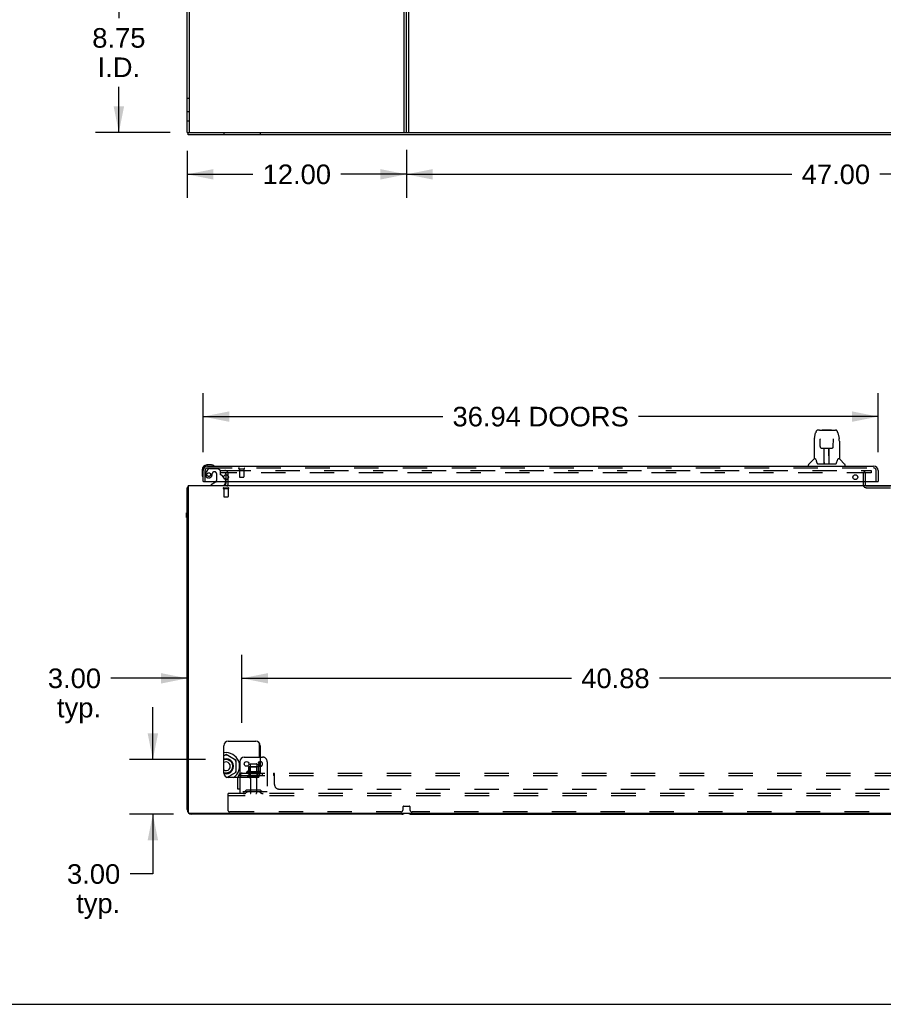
# Model space of a CAD drawing. Header units: inches. Extents: x 0 to 243, y 0 to 157.
# Tile 2 of 28: x 68 to 115, y 0 to 54. Entities that reach past the tile are written whole.
import ezdxf

# ---------------------------------------------------------------- set-up
doc = ezdxf.new("R2010")
doc.units = ezdxf.units.IN
doc.header["$LTSCALE"] = 13.357143
doc.header["$MEASUREMENT"] = 0
doc.linetypes.add('HIDDEN', pattern=[0.2, 0.1, -0.1])
doc.layers.get('0').update_dxf_attribs({"linetype": 'CONTINUOUS'})
for name, color, linetype in [('DEFAULT_2', 8, 'HIDDEN'), ('DIMENSIONS', 7, 'CONTINUOUS'), ('DOOR_3_ASSEMBLY', 7, 'CONTINUOUS'), ('SUBPANELS', 7, 'CONTINUOUS')]:
    doc.layers.add(name, color=color, linetype=linetype)
doc.styles.get("Standard").update_dxf_attribs({"font": 'arial.ttf'})
doc.dimstyles.new('DIMSTYLE_1', dxfattribs={"dimtxt": 1.071429, "dimasz": 1.428571, "dimexe": 0.09, "dimexo": 0.07, "dimgap": 0.0375, "dimtad": 0, "dimtih": 1, "dimtoh": 1, "dimzin": 4, "dimdsep": 46, "dimtxsty": 'Standard', "dimblk": '_FILLED', "dimblk1": '_FILLED', "dimblk2": '_FILLED', "dimcen": 0.09, "dimazin": 1, "dimtfac": 1, "dimtdec": 3, "dimtofl": 0, "dimtmove": 0, "dimatfit": 3, "dimldrblk": '_FILLED', "dimfxl": 0, "dimtolj": 1, "dimtzin": 4, "dimarcsym": 0})

# ---------------------------------------------------------------- blocks, each defined once
blk = doc.blocks.new('_FILLED')
at = {"color": 0, "linetype": 'ByBlock'}
blk.add_solid([(0, 0), (-1, 0.2), (-1, -0.2)], dxfattribs=at)
blk = doc.blocks.new('*D3')
at = {"layer": 'DIMENSIONS', "color": 2, "linetype": 'Continuous'}
for p, q in [((89.166, 46.785), (89.166, 44.151)), ((136.166, 46.788), (136.166, 44.151)), ((89.166, 45.437), (110.258, 45.437)), ((136.166, 45.437), (115.073, 45.437))]:
    blk.add_line(p, q, dxfattribs=at)
at = {"layer": 'DIMENSIONS', "color": 2, "linetype": 'Continuous', "xscale": 1.4285714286, "yscale": 1.4285714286, "zscale": 1.4285714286, "rotation": 180}
blk.add_blockref('_FILLED', (89.166, 45.437), dxfattribs=at)
at = {"layer": 'DIMENSIONS', "color": 2, "linetype": 'Continuous', "xscale": 1.4285714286, "yscale": 1.4285714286, "zscale": 1.4285714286}
blk.add_blockref('_FILLED', (136.166, 45.437), dxfattribs=at)
at = {"layer": 'DIMENSIONS', "color": 2, "linetype": 'Continuous', "insert": (112.666, 45.973), "char_height": 1.0714, "width": 3.74403, "attachment_point": 2, "line_spacing_factor": 0.9}
blk.add_mtext('47.00', dxfattribs=at)
blk = doc.blocks.new('*D6')
at = {"layer": 'DIMENSIONS', "color": 2, "linetype": 'Continuous'}
for p, q in [((79.957, 56.475), (72.141, 56.475)), ((73.427, 56.475), (73.427, 53.977)), ((73.427, 47.725), (73.427, 50.227)), ((76.228, 47.725), (72.141, 47.725))]:
    blk.add_line(p, q, dxfattribs=at)
at = {"layer": 'DIMENSIONS', "color": 2, "linetype": 'Continuous', "xscale": 1.4285714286, "yscale": 1.4285714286, "zscale": 1.4285714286}
for p, rotation in [((73.427, 56.475), 90), ((73.427, 47.725), 270)]:
    blk.add_blockref('_FILLED', p, dxfattribs=dict(at, rotation=rotation))
at = {"layer": 'DIMENSIONS', "color": 2, "linetype": 'Continuous', "insert": (73.427, 53.441), "char_height": 1.0714, "width": 2.91158, "attachment_point": 2, "line_spacing_factor": 0.9}
blk.add_mtext('8.75\\PI.D.', dxfattribs=at)
blk = doc.blocks.new('*D10')
at = {"layer": 'DIMENSIONS', "color": 2, "linetype": 'Continuous'}
for p, q in [((78.041, 30.219), (78.041, 33.46)), ((114.978, 30.219), (114.978, 33.46)), ((78.041, 32.174), (91.154, 32.174)), ((114.978, 32.174), (101.865, 32.174))]:
    blk.add_line(p, q, dxfattribs=at)
at = {"layer": 'DIMENSIONS', "color": 2, "linetype": 'Continuous', "xscale": 1.4285714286, "yscale": 1.4285714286, "zscale": 1.4285714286, "rotation": 180}
blk.add_blockref('_FILLED', (78.041, 32.174), dxfattribs=at)
at = {"layer": 'DIMENSIONS', "color": 2, "linetype": 'Continuous', "xscale": 1.4285714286, "yscale": 1.4285714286, "zscale": 1.4285714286}
blk.add_blockref('_FILLED', (114.978, 32.174), dxfattribs=at)
at = {"layer": 'DIMENSIONS', "color": 2, "linetype": 'Continuous', "insert": (96.51, 32.71), "char_height": 1.07143, "width": 9.63887, "attachment_point": 2, "line_spacing_factor": 0.9}
blk.add_mtext('36.94 DOORS', dxfattribs=at)
blk = doc.blocks.new('*D20')
at = {"layer": 'DIMENSIONS', "color": 2, "linetype": 'Continuous'}
for p, q in [((80.166, 15.408), (80.166, 19.132)), ((77.166, 17.846), (72.99, 17.846)), ((80.166, 17.846), (83.023, 17.846))]:
    blk.add_line(p, q, dxfattribs=at)
at = {"layer": 'DIMENSIONS', "color": 2, "linetype": 'Continuous', "xscale": 1.4285714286, "yscale": 1.4285714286, "zscale": 1.4285714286}
blk.add_blockref('_FILLED', (77.166, 17.846), dxfattribs=at)
at = {"layer": 'DIMENSIONS', "color": 2, "linetype": 'Continuous', "xscale": 1.4285714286, "yscale": 1.4285714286, "zscale": 1.4285714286, "rotation": 180}
blk.add_blockref('_FILLED', (80.166, 17.846), dxfattribs=at)
at = {"layer": 'DIMENSIONS', "color": 2, "linetype": 'Continuous', "insert": (72.454, 18.382), "char_height": 1.0714, "width": 2.91158, "attachment_point": 3, "line_spacing_factor": 0.9}
blk.add_mtext('3.00\\Ptyp.', dxfattribs=at)
blk = doc.blocks.new('*D21')
at = {"layer": 'DIMENSIONS', "color": 2, "linetype": 'Continuous'}
for p, q in [((80.166, 15.408), (80.166, 19.132)), ((121.041, 15.408), (121.041, 19.132)), ((80.166, 17.846), (98.196, 17.846)), ((121.041, 17.846), (103.011, 17.846))]:
    blk.add_line(p, q, dxfattribs=at)
at = {"layer": 'DIMENSIONS', "color": 2, "linetype": 'Continuous', "xscale": 1.4285714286, "yscale": 1.4285714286, "zscale": 1.4285714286, "rotation": 180}
blk.add_blockref('_FILLED', (80.166, 17.846), dxfattribs=at)
at = {"layer": 'DIMENSIONS', "color": 2, "linetype": 'Continuous', "xscale": 1.4285714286, "yscale": 1.4285714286, "zscale": 1.4285714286}
blk.add_blockref('_FILLED', (121.041, 17.846), dxfattribs=at)
at = {"layer": 'DIMENSIONS', "color": 2, "linetype": 'Continuous', "insert": (100.603, 18.382), "char_height": 1.0714, "width": 3.74403, "attachment_point": 2, "line_spacing_factor": 0.9}
blk.add_mtext('40.88', dxfattribs=at)
blk = doc.blocks.new('*D24')
at = {"layer": 'DIMENSIONS', "color": 2, "linetype": 'Continuous'}
for p, q in [((75.289, 13.408), (75.289, 16.265)), ((78.166, 13.408), (74.003, 13.408)), ((76.416, 10.408), (74.003, 10.408)), ((75.289, 10.408), (75.289, 7.134)), ((75.289, 7.134), (74.039, 7.134))]:
    blk.add_line(p, q, dxfattribs=at)
at = {"layer": 'DIMENSIONS', "color": 2, "linetype": 'Continuous', "xscale": 1.4285714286, "yscale": 1.4285714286, "zscale": 1.4285714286}
for p, rotation in [((75.289, 13.408), 270), ((75.289, 10.408), 90)]:
    blk.add_blockref('_FILLED', p, dxfattribs=dict(at, rotation=rotation))
at = {"layer": 'DIMENSIONS', "color": 2, "linetype": 'Continuous', "insert": (73.503, 7.669), "char_height": 1.0714, "width": 2.91158, "attachment_point": 3, "line_spacing_factor": 0.9}
blk.add_mtext('3.00\\Ptyp.', dxfattribs=at)
blk = doc.blocks.new('*D25')
at = {"layer": 'DIMENSIONS', "color": 2, "linetype": 'Continuous'}
for p, q in [((77.166, 46.725), (77.166, 44.151)), ((89.166, 46.785), (89.166, 44.151)), ((77.166, 45.437), (80.758, 45.437)), ((89.166, 45.437), (85.573, 45.437))]:
    blk.add_line(p, q, dxfattribs=at)
at = {"layer": 'DIMENSIONS', "color": 2, "linetype": 'Continuous', "xscale": 1.4285714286, "yscale": 1.4285714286, "zscale": 1.4285714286, "rotation": 180}
blk.add_blockref('_FILLED', (77.166, 45.437), dxfattribs=at)
at = {"layer": 'DIMENSIONS', "color": 2, "linetype": 'Continuous', "xscale": 1.4285714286, "yscale": 1.4285714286, "zscale": 1.4285714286}
blk.add_blockref('_FILLED', (89.166, 45.437), dxfattribs=at)
at = {"layer": 'DIMENSIONS', "color": 2, "linetype": 'Continuous', "insert": (83.166, 45.973), "char_height": 1.0714, "width": 3.74403, "attachment_point": 2, "line_spacing_factor": 0.9}
blk.add_mtext('12.00', dxfattribs=at)

msp = doc.modelspace()

# ---------------------------------------------------------------- linework, layer by layer
at = {"color": 7, "linetype": 'Continuous'}
for p, q in [((77.166, 47.725), (77.166, 131.475)), ((77.291, 47.725), (77.291, 131.475)), ((89.041, 47.725), (89.041, 55.35)), ((89.166, 47.725), (89.166, 55.35)), ((77.166, 49.6), (77.291, 49.6)), ((77.166, 47.725), (195.166, 47.725)), ((77.228, 47.6), (77.228, 47.725)), ((195.103, 47.6), (77.228, 47.6)), ((79.291, 28.729), (79.291, 28.995)), ((79.291, 28.533), (79.291, 28.612)), ((77.166, 10.658), (77.166, 28.283)), ((77.166, 28.283), (77.228, 28.283)), ((77.228, 28.408), (77.228, 10.533)), ((77.228, 28.408), (195.103, 28.408)), ((77.135, 26.647), (77.135, 26.908)), ((77.166, 26.908), (77.135, 26.908)), ((77.166, 26.896), (77.135, 26.896)), ((77.166, 26.765), (77.135, 26.765)), ((77.166, 26.647), (77.135, 26.647)), ((79.166, 12.658), (79.166, 14.158)), ((79.416, 14.408), (80.916, 14.408)), ((81.104, 14.322), (81.104, 13.533)), ((81.166, 14.158), (81.166, 12.658)), ((79.291, 13.668), (79.166, 13.596)), ((79.291, 13.618), (79.291, 13.668)), ((79.841, 13.35), (79.291, 13.668)), ((80.291, 13.533), (81.166, 13.533)), ((79.798, 13.325), (79.841, 13.35)), ((79.841, 12.715), (79.841, 13.35)), ((80.041, 13.283), (80.041, 12.408)), ((81.104, 13.269), (81.104, 13.046)), ((79.291, 12.447), (79.291, 12.441)), ((79.334, 12.422), (79.841, 12.715)), ((80.916, 12.408), (79.416, 12.408)), ((79.798, 12.74), (79.841, 12.715)), ((77.291, 10.47), (194.978, 10.47)), ((88.916, 10.408), (77.416, 10.408)), ((89.416, 10.408), (135.916, 10.408)), ((0, 0), (242.857, 0))]:
    msp.add_line(p, q, dxfattribs=at)
at = {"color": 3, "linetype": 'Continuous'}
msp.add_line((89.291, 47.725), (89.291, 55.35), dxfattribs=at)
at = {"color": 7, "linetype": 'Continuous'}
for points in [[(77.19, 28.302), (77.186, 28.301), (77.183, 28.299), (77.18, 28.298), (77.177, 28.297), (77.175, 28.295), (77.173, 28.294), (77.171, 28.292), (77.169, 28.291), (77.168, 28.289), (77.167, 28.288), (77.166, 28.286), (77.166, 28.284), (77.166, 28.283)], [(77.226, 28.321), (77.224, 28.319), (77.222, 28.317), (77.219, 28.315), (77.216, 28.313), (77.212, 28.311), (77.209, 28.309), (77.205, 28.308), (77.201, 28.306), (77.197, 28.305), (77.19, 28.302)]]:
    msp.add_lwpolyline(points, dxfattribs=at)
msp.add_circle((80.416, 13.158), 0.128, dxfattribs=at)
for centre, radius, start, end in [((79.166, 28.533), 0.125, 270, 360), ((79.416, 14.158), 0.25, 90, 180), ((80.916, 14.158), 0.25, 0, 90), ((79.291, 13.033), 0.744, 302.7714, 99.6803), ((79.291, 13.033), 0.557, 51.1677, 68.8323), ((80.291, 13.283), 0.25, 90, 180), ((79.291, 13.033), 0.413, 252.4531, 107.6446), ((79.291, 13.033), 0.366, 250.0095, 109.9905), ((79.291, 13.033), 0.365, 249.9714, 110.0286), ((79.291, 13.033), 0.235, 237.8639, 122.1361), ((79.648, 13.148), 0.01, 201.8663, 220.5231), ((79.291, 13.033), 0.557, 351.1677, 8.8323), ((81.166, 13.158), 0.128, 90, 270), ((79.416, 12.658), 0.25, 180, 270), ((79.291, 13.033), 0.557, 291.1677, 308.8323), ((79.648, 12.918), 0.01, 139.4446, 162.1415), ((80.916, 12.658), 0.25, 270, 360), ((77.416, 10.658), 0.25, 180, 270), ((77.291, 10.533), 0.0625, 180, 270), ((88.916, 10.658), 0.25, 270, 311.404), ((89.416, 10.658), 0.25, 228.596, 270)]:
    msp.add_arc(centre, radius, start, end, dxfattribs=at)
at = {"layer": 'DEFAULT_2', "color": 8, "linetype": 'HIDDEN'}
for p, q in [((77.291, 48.85), (77.166, 48.85)), ((77.291, 48.35), (77.166, 48.35)), ((79.166, 47.725), (79.166, 47.6)), ((81.166, 47.725), (81.166, 47.6)), ((78.978, 29.22), (78.978, 29.095)), ((78.978, 29.22), (79.295, 29.22)), ((79.322, 29.22), (114.603, 29.22)), ((114.603, 29.22), (114.603, 29.095)), ((79.295, 29.095), (78.978, 29.095)), ((79.291, 28.995), (79.291, 29.033)), ((79.291, 28.612), (79.291, 28.729)), ((114.603, 29.095), (79.322, 29.095)), ((79.416, 28.533), (79.416, 29.033)), ((114.166, 29.045), (114.166, 28.437)), ((114.27, 29.045), (114.27, 28.437)), ((79.149, 28.283), (79.433, 28.283)), ((79.149, 28.24), (79.433, 28.24)), ((79.167, 28.24), (79.167, 27.793)), ((79.415, 28.24), (79.415, 27.793)), ((114.32, 28.387), (117.512, 28.387)), ((114.32, 28.283), (117.512, 28.283)), ((79.177, 27.783), (79.405, 27.783)), ((81.166, 13.533), (81.291, 13.533)), ((80.513, 12.983), (80.513, 12.755)), ((81.046, 12.994), (80.535, 12.994)), ((80.607, 12.974), (80.587, 12.994)), ((80.607, 12.678), (80.607, 12.974)), ((80.974, 12.974), (80.607, 12.974)), ((80.608, 13.128), (80.608, 12.533)), ((80.638, 13.158), (80.944, 13.158)), ((80.974, 13.128), (80.974, 12.533)), ((80.974, 12.974), (80.994, 12.994)), ((80.974, 12.678), (80.974, 12.974)), ((81.068, 12.983), (81.068, 12.755)), ((81.541, 13.283), (81.541, 11.533)), ((80.041, 12.408), (80.041, 11.533)), ((81.147, 12.728), (80.435, 12.728)), ((81.125, 12.658), (80.457, 12.658)), ((81.055, 12.533), (80.526, 12.533)), ((81.055, 12.427), (80.526, 12.427)), ((80.607, 12.678), (80.587, 12.658)), ((80.974, 12.678), (80.607, 12.678)), ((80.974, 12.678), (80.994, 12.658)), ((80.625, 12.364), (80.625, 11.563)), ((80.957, 12.364), (80.957, 11.563)), ((79.416, 11.408), (79.416, 11.533)), ((192.541, 11.533), (79.416, 11.533)), ((79.416, 10.595), (79.416, 11.408)), ((192.541, 11.408), (79.416, 11.408)), ((81.541, 11.637), (80.041, 11.637)), ((80.384, 11.705), (80.316, 11.656)), ((80.444, 11.621), (80.376, 11.572)), ((81.131, 11.727), (80.45, 11.727)), ((81.131, 11.623), (80.45, 11.623)), ((80.616, 11.727), (80.616, 11.623)), ((80.966, 11.727), (80.966, 11.623)), ((81.137, 11.621), (81.205, 11.572)), ((81.198, 11.705), (81.266, 11.656)), ((88.978, 10.658), (88.978, 10.825)), ((88.998, 10.845), (89.333, 10.845)), ((89.353, 10.825), (89.353, 10.658)), ((88.853, 10.533), (79.478, 10.533)), ((135.853, 10.533), (89.478, 10.533))]:
    msp.add_line(p, q, dxfattribs=at)
for centre, radius, start, end in [((79.228, 29.033), 0.188, 0, 90), ((114.32, 29.045), 0.154, 90, 180), ((79.228, 29.033), 0.0625, 0, 90), ((114.32, 29.045), 0.05, 90, 180), ((79.149, 28.261), 0.0215, 90, 270), ((79.166, 28.533), 0.25, 310.7609, 360), ((79.433, 28.261), 0.0215, 270, 90), ((114.32, 28.437), 0.154, 180, 270), ((114.32, 28.437), 0.05, 180, 270), ((79.177, 27.793), 0.01, 180, 270), ((79.405, 27.793), 0.01, 270, 360), ((81.291, 13.283), 0.25, 0, 90), ((80.523, 12.983), 0.01, 95.1938, 180), ((80.535, 12.852), 0.141, 90, 95.2081), ((80.638, 13.128), 0.03, 90, 180), ((80.944, 13.128), 0.03, 0, 90), ((81.046, 12.852), 0.141, 84.7919, 90), ((81.058, 12.983), 0.01, 0, 84.8062), ((81.166, 13.158), 0.128, 270, 90), ((80.457, 12.696), 0.0384, 124.4497, 270), ((80.791, 12.127), 0.698, 113.9679, 120.6631), ((80.526, 12.48), 0.053, 90, 270), ((80.503, 12.774), 0.01, 293.9679, 360), ((80.562, 12.364), 0.0625, 0, 90), ((81.019, 12.364), 0.0625, 90, 180), ((81.055, 12.48), 0.053, 270, 90), ((81.078, 12.774), 0.01, 180, 246.0321), ((80.791, 12.127), 0.698, 59.3369, 66.0321), ((81.125, 12.696), 0.0384, 270, 55.5503), ((80.255, 11.741), 0.104, 270, 305.7539), ((80.255, 11.741), 0.208, 270, 305.7539), ((80.45, 11.613), 0.114, 90, 125.7539), ((80.45, 11.613), 0.01, 90, 125.7539), ((80.655, 11.563), 0.03, 180, 270), ((80.927, 11.563), 0.03, 270, 360), ((81.131, 11.613), 0.114, 54.2461, 90), ((81.131, 11.613), 0.01, 54.2461, 90), ((81.327, 11.741), 0.208, 234.2461, 270), ((81.327, 11.741), 0.104, 234.2461, 270), ((88.998, 10.825), 0.02, 90, 180), ((89.333, 10.825), 0.02, 0, 90), ((79.478, 10.595), 0.0625, 180, 270), ((88.853, 10.658), 0.125, 270, 360), ((89.478, 10.658), 0.125, 180, 270)]:
    msp.add_arc(centre, radius, start, end, dxfattribs=at)
at = {"layer": 'DOOR_3_ASSEMBLY', "color": 7, "linetype": 'Continuous'}
for p, q in [((111.492, 30.974), (111.557, 31.28)), ((111.761, 31.434), (111.681, 31.434)), ((111.763, 31.434), (112.569, 31.434)), ((111.768, 31.434), (111.766, 31.434)), ((111.928, 31.454), (111.908, 31.434)), ((111.928, 31.454), (112.404, 31.454)), ((112.404, 31.454), (112.424, 31.434)), ((112.57, 31.434), (112.651, 31.434)), ((112.775, 31.28), (112.84, 30.974)), ((111.477, 30.831), (111.477, 29.859)), ((111.799, 30.922), (111.78, 30.922)), ((111.798, 30.958), (111.799, 30.955)), ((111.799, 30.955), (111.799, 30.951)), ((111.799, 30.951), (111.799, 30.943)), ((111.799, 30.943), (111.799, 30.932)), ((111.806, 30.528), (111.799, 30.932)), ((112.525, 30.528), (112.533, 30.94)), ((112.552, 30.922), (112.532, 30.922)), ((112.533, 30.948), (112.533, 30.953)), ((112.533, 30.94), (112.533, 30.948)), ((112.855, 30.831), (112.855, 29.859)), ((111.887, 30.45), (112.007, 30.45)), ((112.017, 29.604), (112.031, 30.451)), ((112.024, 30.035), (112.024, 30.45)), ((112.027, 30.225), (112.024, 30.225)), ((112.027, 30.214), (112.024, 30.214)), ((112.043, 30.451), (112.289, 30.451)), ((112.292, 29.584), (112.277, 30.451)), ((112.307, 30.225), (112.281, 30.225)), ((112.307, 30.214), (112.281, 30.214)), ((112.307, 29.584), (112.307, 30.45)), ((112.325, 30.45), (112.445, 30.45)), ((111.471, 29.854), (111.173, 29.556)), ((111.55, 29.859), (111.477, 29.859)), ((112.017, 29.656), (112.017, 29.63)), ((112.285, 29.985), (112.307, 29.985)), ((112.307, 29.981), (112.285, 29.981)), ((112.291, 29.63), (112.291, 29.656)), ((112.855, 29.859), (112.782, 29.859)), ((112.861, 29.854), (113.158, 29.556)), ((77.981, 29.263), (77.981, 29.006)), ((78.5, 29.526), (78.244, 29.526)), ((78.287, 29.466), (78.244, 29.466)), ((78.538, 29.523), (78.5, 29.526)), ((78.636, 29.479), (78.629, 29.481)), ((111.162, 29.466), (111.162, 29.528)), ((111.645, 29.607), (111.65, 29.6)), ((111.68, 29.584), (112.652, 29.584)), ((112.024, 29.584), (112.024, 29.588)), ((113.17, 29.466), (113.17, 29.528)), ((77.981, 29.006), (77.984, 28.968)), ((78.026, 28.877), (78.027, 28.871)), ((78.061, 28.612), (78.041, 28.612)), ((78.721, 28.585), (78.483, 28.447)), ((79.16, 28.839), (79.24, 28.758)), ((79.27, 28.612), (79.27, 28.565)), ((114.958, 28.612), (114.978, 28.612)), ((78.483, 28.408), (78.483, 28.447))]:
    msp.add_line(p, q, dxfattribs=at)
at = {"layer": 'DOOR_3_ASSEMBLY', "color": 3, "linetype": 'Continuous'}
for p, q in [((78.041, 28.612), (78.041, 29.219)), ((78.287, 29.466), (114.732, 29.466)), ((114.978, 29.219), (114.978, 28.612)), ((78.061, 28.612), (114.958, 28.612))]:
    msp.add_line(p, q, dxfattribs=at)
at = {"layer": 'DOOR_3_ASSEMBLY', "color": 8, "linetype": 'HIDDEN'}
for p, q in [((78.145, 28.612), (78.145, 29.219)), ((78.321, 29.307), (78.219, 29.163)), ((78.287, 29.362), (114.732, 29.362)), ((78.385, 29.341), (78.837, 29.341)), ((78.673, 29.149), (78.64, 29.149)), ((78.963, 29.215), (78.837, 29.341)), ((78.963, 29.215), (78.963, 29.036)), ((80.003, 29.319), (80.287, 29.319)), ((80.021, 29.319), (80.021, 28.872)), ((80.269, 29.319), (80.269, 28.872)), ((114.874, 28.612), (114.874, 29.219)), ((78.771, 29.051), (78.771, 28.671)), ((79.021, 28.977), (79.16, 28.839)), ((79.27, 28.687), (79.27, 28.612)), ((80.031, 28.862), (80.259, 28.862))]:
    msp.add_line(p, q, dxfattribs=at)
at = {"layer": 'DOOR_3_ASSEMBLY', "color": 7, "linetype": 'Continuous'}
for points in [[(111.681, 31.434), (111.677, 31.434), (111.662, 31.432), (111.647, 31.427), (111.633, 31.421), (111.621, 31.412), (111.61, 31.402), (111.6, 31.391), (111.592, 31.379), (111.585, 31.365), (111.578, 31.35), (111.572, 31.334), (111.566, 31.315), (111.56, 31.294), (111.557, 31.28)], [(112.751, 31.357), (112.745, 31.369), (112.738, 31.381), (112.731, 31.391), (112.723, 31.401), (112.713, 31.41), (112.703, 31.418), (112.691, 31.425), (112.678, 31.43), (112.665, 31.433), (112.651, 31.434)], [(112.775, 31.28), (112.772, 31.292), (112.767, 31.311), (112.762, 31.328), (112.757, 31.343), (112.751, 31.357)], [(111.492, 30.974), (111.486, 30.942), (111.48, 30.9), (111.477, 30.858), (111.477, 30.831)], [(111.798, 30.963), (111.798, 30.963), (111.798, 30.963), (111.798, 30.963), (111.798, 30.962), (111.798, 30.961), (111.798, 30.96), (111.798, 30.958)], [(112.533, 30.953), (112.533, 30.957), (112.533, 30.958), (112.533, 30.96), (112.533, 30.961), (112.533, 30.962), (112.533, 30.963), (112.533, 30.963)], [(112.855, 30.831), (112.854, 30.858), (112.851, 30.901), (112.845, 30.943), (112.84, 30.974)], [(111.806, 30.528), (111.807, 30.516), (111.811, 30.503), (111.816, 30.491), (111.823, 30.48), (111.832, 30.47), (111.843, 30.462), (111.854, 30.456), (111.866, 30.452), (111.878, 30.45), (111.885, 30.45)], [(112.007, 30.45), (112.01, 30.45), (112.019, 30.45), (112.028, 30.451), (112.036, 30.451), (112.043, 30.451)], [(112.289, 30.451), (112.297, 30.451), (112.306, 30.45), (112.314, 30.45), (112.323, 30.45), (112.325, 30.45)], [(112.446, 30.45), (112.455, 30.45), (112.467, 30.453), (112.479, 30.457), (112.49, 30.463), (112.5, 30.471), (112.509, 30.481), (112.516, 30.492), (112.521, 30.504), (112.524, 30.517), (112.525, 30.528)], [(111.546, 29.859), (111.552, 29.85), (111.566, 29.822), (111.581, 29.786), (111.596, 29.744), (111.613, 29.695), (111.627, 29.647)], [(111.627, 29.647), (111.63, 29.639), (111.635, 29.627), (111.639, 29.616), (111.645, 29.607)], [(112.687, 29.607), (112.692, 29.616), (112.697, 29.626), (112.702, 29.639), (112.704, 29.647)], [(112.704, 29.647), (112.718, 29.693), (112.735, 29.741), (112.75, 29.784), (112.765, 29.82), (112.779, 29.849), (112.785, 29.859)], [(111.65, 29.6), (111.656, 29.594), (111.663, 29.589), (111.67, 29.585), (111.678, 29.584), (111.68, 29.584)], [(112.652, 29.584), (112.653, 29.584), (112.661, 29.585), (112.668, 29.588), (112.675, 29.593)], [(112.675, 29.593), (112.681, 29.599), (112.687, 29.607)]]:
    msp.add_lwpolyline(points, dxfattribs=at)
at = {"layer": 'DOOR_3_ASSEMBLY', "color": 8, "linetype": 'HIDDEN'}
msp.add_circle((78.345, 28.999), 0.101, dxfattribs=at)
at = {"layer": 'DOOR_3_ASSEMBLY', "color": 3, "linetype": 'Continuous'}
for centre in [(79.291, 28.862), (113.728, 28.862)]:
    msp.add_circle(centre, 0.133, dxfattribs=at)
at = {"layer": 'DOOR_3_ASSEMBLY', "color": 7, "linetype": 'Continuous'}
for centre, radius, start, end in [((111.485, 29.84), 0.0197, 90, 135), ((112.847, 29.84), 0.0197, 45, 90), ((78.244, 29.263), 0.263, 90, 180), ((78.244, 29.263), 0.203, 90, 180), ((78.5, 29.276), 0.25, 59.1101, 90), ((78.621, 29.481), 0.015, 270, 353.6204), ((78.621, 29.477), 0.015, 6.3796, 59.1101), ((111.201, 29.528), 0.0394, 135, 180), ((112.036, 29.603), 0.0197, 179, 270), ((112.036, 29.603), 0.0197, 260.739, 269.9232), ((112.272, 29.603), 0.0197, 270, 1), ((112.272, 29.603), 0.0197, 270.0771, 272.6469), ((113.13, 29.528), 0.0394, 0, 45), ((78.231, 29.006), 0.25, 180, 210.8899), ((78.029, 28.886), 0.015, 210.8899, 263.6204), ((78.026, 28.886), 0.015, 276.3796, 360), ((78.671, 28.671), 0.1, 300.092, 323.4532), ((79.17, 28.687), 0.1, 27.0175, 45), ((79.113, 28.565), 0.157, 270, 360)]:
    msp.add_arc(centre, radius, start, end, dxfattribs=at)
at = {"layer": 'DOOR_3_ASSEMBLY', "color": 3, "linetype": 'Continuous'}
for centre, start, end in [((78.287, 29.219), 90, 180), ((114.732, 29.219), 0, 90)]:
    msp.add_arc(centre, 0.246, start, end, dxfattribs=at)
at = {"layer": 'DOOR_3_ASSEMBLY', "color": 8, "linetype": 'HIDDEN'}
for centre, radius, start, end in [((78.287, 29.219), 0.142, 90, 180), ((78.535, 28.941), 0.386, 144.9, 163.1561), ((78.385, 29.262), 0.079, 90, 144.9), ((78.64, 29.051), 0.098, 90, 180), ((78.673, 29.051), 0.098, 0, 90), ((80.003, 29.34), 0.0215, 90, 270), ((80.287, 29.34), 0.0215, 270, 90), ((114.732, 29.219), 0.142, 0, 90), ((78.345, 28.999), 0.187, 163.1561, 342.1518), ((78.149, 29.062), 0.393, 342.0702, 358.3395), ((78.671, 28.671), 0.1, 323.4532, 360), ((79.002, 29.036), 0.039, 180, 248.3904), ((78.951, 28.906), 0.1, 45, 68.3904), ((79.17, 28.687), 0.1, 0, 27.0175), ((80.031, 28.872), 0.01, 180, 270), ((80.259, 28.872), 0.01, 270, 360)]:
    msp.add_arc(centre, radius, start, end, dxfattribs=at)
at = {"layer": 'DOOR_3_ASSEMBLY', "color": 7, "linetype": 'Continuous'}
for centre, start_param, end_param in [((112.016, 29.623), -1.369355, -1.26493), ((112.292, 29.623), -1.875951, -1.570796)]:
    msp.add_ellipse(centre, major_axis=(0.0394, 0), ratio=1, start_param=start_param, end_param=end_param, dxfattribs=at)
at = {"layer": 'SUBPANELS', "color": 3, "linetype": 'Continuous'}
msp.add_line((79.947, 12.408), (79.947, 12.421), dxfattribs=at)
at = {"layer": 'SUBPANELS', "color": 8, "linetype": 'HIDDEN'}
for p, q in [((79.947, 11.783), (79.947, 12.408)), ((80.041, 12.595), (80.113, 12.507)), ((80.072, 12.533), (80.072, 12.658)), ((80.072, 12.658), (120.041, 12.658)), ((80.072, 12.533), (151.76, 12.533)), ((80.072, 11.783), (80.072, 12.421)), ((80.541, 12.658), (80.541, 12.533)), ((81.041, 12.658), (81.041, 12.533)), ((81.269, 12.658), (81.269, 12.533)), ((81.55, 12.658), (81.55, 12.533)), ((81.912, 12.533), (81.912, 12.658)), ((81.947, 12.033), (81.947, 12.604)), ((80.072, 11.783), (79.947, 11.783)), ((82.197, 11.783), (149.635, 11.783))]:
    msp.add_line(p, q, dxfattribs=at)
at = {"layer": 'SUBPANELS', "color": 7, "linetype": 'Continuous'}
msp.add_line((80.033, 12.604), (80.041, 12.595), dxfattribs=at)
at = {"layer": 'SUBPANELS', "color": 3, "linetype": 'Continuous'}
msp.add_lwpolyline([(80.033, 12.604), (80.036, 12.606), (80.038, 12.609), (80.04, 12.612), (80.041, 12.612)], dxfattribs=at)
at = {"layer": 'SUBPANELS', "color": 8, "linetype": 'HIDDEN'}
for points in [[(80.041, 12.612), (80.043, 12.615), (80.045, 12.619), (80.046, 12.623), (80.048, 12.627), (80.052, 12.635)], [(80.052, 12.635), (80.053, 12.638), (80.055, 12.642), (80.057, 12.645), (80.058, 12.648), (80.06, 12.651), (80.062, 12.653), (80.065, 12.655), (80.067, 12.656), (80.068, 12.657), (80.07, 12.658), (80.072, 12.658)], [(80.072, 12.592), (80.072, 12.592), (80.072, 12.592), (80.072, 12.592), (80.072, 12.592), (80.072, 12.592), (80.072, 12.592), (80.072, 12.591), (80.072, 12.591), (80.072, 12.59), (80.072, 12.589)], [(80.095, 12.529), (80.095, 12.529), (80.095, 12.529), (80.095, 12.529), (80.095, 12.529), (80.095, 12.529), (80.094, 12.53), (80.094, 12.53), (80.094, 12.531), (80.093, 12.531), (80.093, 12.532), (80.093, 12.532), (80.092, 12.533), (80.092, 12.534), (80.092, 12.534), (80.091, 12.535), (80.091, 12.536), (80.091, 12.536), (80.09, 12.537), (80.09, 12.538), (80.089, 12.539), (80.089, 12.539), (80.089, 12.54), (80.088, 12.541), (80.088, 12.542), (80.088, 12.542), (80.087, 12.543), (80.087, 12.544), (80.086, 12.545), (80.086, 12.546), (80.086, 12.547), (80.085, 12.548), (80.085, 12.549), (80.084, 12.549), (80.084, 12.55), (80.084, 12.551), (80.083, 12.552), (80.083, 12.553), (80.082, 12.554), (80.082, 12.555), (80.082, 12.556), (80.081, 12.557), (80.081, 12.558), (80.08, 12.559), (80.08, 12.56), (80.08, 12.561), (80.079, 12.563), (80.079, 12.564), (80.079, 12.565), (80.078, 12.566), (80.078, 12.567), (80.078, 12.568), (80.077, 12.569), (80.077, 12.57), (80.077, 12.571), (80.076, 12.572), (80.076, 12.573), (80.076, 12.574), (80.076, 12.575), (80.075, 12.576), (80.075, 12.577), (80.075, 12.578), (80.075, 12.579), (80.074, 12.58), (80.074, 12.58), (80.074, 12.581), (80.074, 12.582), (80.074, 12.583), (80.073, 12.584), (80.073, 12.585), (80.073, 12.586), (80.073, 12.587), (80.073, 12.587), (80.073, 12.588), (80.072, 12.589), (80.072, 12.59), (80.072, 12.59), (80.072, 12.591), (80.072, 12.591), (80.072, 12.592), (80.072, 12.592)], [(80.083, 12.528), (80.081, 12.53), (80.078, 12.531), (80.076, 12.532), (80.074, 12.532), (80.072, 12.533)], [(80.1, 12.514), (80.095, 12.518), (80.093, 12.52), (80.091, 12.523), (80.088, 12.525), (80.086, 12.527), (80.083, 12.528)], [(80.092, 12.532), (80.093, 12.532), (80.093, 12.531), (80.093, 12.531), (80.094, 12.53), (80.094, 12.53), (80.094, 12.53), (80.095, 12.529), (80.095, 12.529), (80.095, 12.529), (80.095, 12.529)], [(80.113, 12.507), (80.112, 12.507), (80.111, 12.507), (80.11, 12.507), (80.109, 12.507), (80.108, 12.508), (80.107, 12.509), (80.105, 12.51), (80.103, 12.511), (80.101, 12.513), (80.1, 12.514)], [(81.928, 12.642), (81.927, 12.645), (81.925, 12.648), (81.923, 12.651), (81.921, 12.653), (81.919, 12.655), (81.917, 12.656), (81.915, 12.657), (81.913, 12.658), (81.912, 12.658)], [(81.915, 12.657), (81.913, 12.658), (81.912, 12.658)], [(81.923, 12.525), (81.921, 12.527), (81.92, 12.528), (81.918, 12.53), (81.916, 12.531), (81.915, 12.532), (81.913, 12.532), (81.912, 12.533)], [(81.92, 12.528), (81.918, 12.53), (81.916, 12.531), (81.915, 12.532), (81.913, 12.532), (81.912, 12.533)], [(81.93, 12.638), (81.928, 12.642), (81.927, 12.645), (81.925, 12.648), (81.923, 12.651), (81.921, 12.653), (81.919, 12.655), (81.917, 12.656)], [(81.927, 12.518), (81.924, 12.523), (81.923, 12.525), (81.921, 12.527)], [(81.931, 12.513), (81.93, 12.514), (81.929, 12.516), (81.927, 12.518)], [(81.947, 12.507), (81.945, 12.507), (81.943, 12.507), (81.941, 12.507), (81.94, 12.507), (81.938, 12.508), (81.936, 12.509), (81.935, 12.51), (81.933, 12.511), (81.931, 12.513), (81.93, 12.514), (81.929, 12.516), (81.927, 12.518)], [(81.937, 12.623), (81.933, 12.631), (81.932, 12.635), (81.93, 12.638)], [(81.94, 12.507), (81.938, 12.508), (81.936, 12.509), (81.935, 12.51)], [(81.947, 12.604), (81.945, 12.606), (81.943, 12.609), (81.942, 12.612), (81.94, 12.615), (81.938, 12.619), (81.937, 12.623)], [(81.947, 12.604), (81.945, 12.606), (81.943, 12.609), (81.942, 12.612), (81.94, 12.615), (81.938, 12.619)], [(81.947, 12.507), (81.945, 12.507), (81.943, 12.507), (81.941, 12.507)]]:
    msp.add_lwpolyline(points, dxfattribs=at)
at = {"layer": 'SUBPANELS', "color": 3, "linetype": 'Continuous'}
msp.add_arc((80.184, 12.421), 0.237, 129.4342, 180, dxfattribs=at)
at = {"layer": 'SUBPANELS', "color": 8, "linetype": 'HIDDEN'}
for centre, radius, start, end in [((80.184, 12.421), 0.237, 90, 129.4342), ((80.184, 12.421), 0.112, 90, 180), ((82.197, 12.033), 0.25, 180, 270)]:
    msp.add_arc(centre, radius, start, end, dxfattribs=at)

# ---------------------------------------------------------------- dimensions: what is measured, and where the dimension line sits
at = {"layer": 'DIMENSIONS', "color": 2, "linetype": 'Continuous'}
for base, p1, p2, text, picture, middle in [((73.427, 56.475), (76.298, 47.725), (80.027, 56.475), '<>\\PI.D.', '*D6', (73.427, 52.102)), ((75.289, 13.408), (73.933, 10.408), (78.236, 13.408), '<>\\Ptyp.', '*D24', (72.048, 6.33))]:
    dim = msp.add_linear_dim(base=base, p1=p1, p2=p2, angle=90, text=text, dimstyle='DIMSTYLE_1', dxfattribs=at)
    dim.commit()
    dim.dimension.update_dxf_attribs({"geometry": picture, "text_midpoint": middle, "dimtype": 160})
dim = msp.add_linear_dim(base=(77.166, 45.437), p1=(89.166, 46.855), p2=(77.166, 46.795), angle=180, dimstyle='DIMSTYLE_1', dxfattribs=at)
dim.commit()
dim.dimension.update_dxf_attribs({"geometry": '*D25', "text_midpoint": (83.211, 45.431), "dimtype": 160})
for base, p1, p2, picture, middle in [((136.166, 45.437), (89.166, 46.855), (136.166, 46.858), '*D3', (112.638, 45.431)), ((121.04076476, 17.846111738), (80.16576476, 15.337618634), (121.04076476, 15.337618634), '*D21', (100.573110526, 17.840137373))]:
    dim = msp.add_linear_dim(base=base, p1=p1, p2=p2, dimstyle='DIMSTYLE_1', dxfattribs=at)
    dim.commit()
    dim.dimension.update_dxf_attribs({"geometry": picture, "text_midpoint": middle, "dimtype": 160})
for base, p1, p2, text, picture, middle in [((114.978, 32.174), (78.041, 30.149), (114.978, 30.149), '<> DOORS', '*D10', (96.51, 32.174)), ((80.166, 17.846), (77.166, 10.658), (80.166, 15.338), '<>\\Ptyp.', '*D20', (70.999, 17.043))]:
    dim = msp.add_linear_dim(base=base, p1=p1, p2=p2, text=text, dimstyle='DIMSTYLE_1', dxfattribs=at)
    dim.commit()
    dim.dimension.update_dxf_attribs({"geometry": picture, "text_midpoint": middle, "dimtype": 160})

doc.saveas('drawing.dxf')
